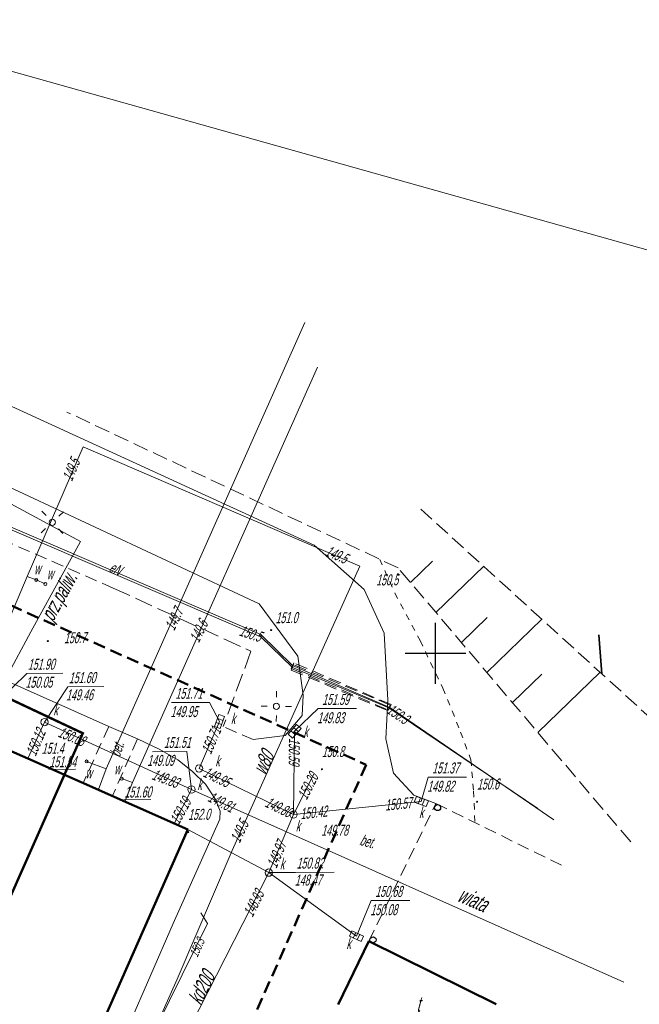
# Model space of a CAD drawing. Header units: metres. Extents: x 7519033 to 7519315, y 5970988 to 5971152.
# Tile 13 of 14: x 7519216 to 7519267, y 5971071 to 5971152. Entities that reach past the tile are written whole.
import ezdxf
from ezdxf.enums import TextEntityAlignment as Align

# ---------------------------------------------------------------- set-up
doc = ezdxf.new("R2010")
doc.units = ezdxf.units.M
doc.header["$MEASUREMENT"] = 0
for name, pattern in [('1', [0]), ('1_EGBU_A', [0]), ('2', [1.5, 1, -0.5]), ('3', [1, 0.5, -0.5]), ('4', [2.5, 1.5, -1]), ('BUW', [1.5, 1, -0.5]), ('DUL', [1, 0.5, -0.5]), ('KOC', [2, 1.5, -0.5]), ('KOU', [1.5, 1, -0.5]), ('WSQ', [1.75, 1.25, -0.5])]:
    doc.linetypes.add(name, pattern=pattern)
doc.layers.get('0').update_dxf_attribs({"color": 250, "linetype": 'CONTINUOUS', "lineweight": 100})
for name, color, linetype, lineweight in [('A_BUDYNEK', 7, 'CONTINUOUS', 0), ('A_OPIS', 130, 'CONTINUOUS', 0), ('Dzialki', 51, '1', 18), ('EBTOO_T_5', 4, 'CONTINUOUS', 18), ('EBTOO_T_8', 255, 'CONTINUOUS', 25), ('EBTPO_L_0', 134, '4', 18), ('EBUOA_T_1', 14, 'CONTINUOUS', 25), ('EBUPP_L_1', 1, '1', 25), ('EGBB_L_1', 255, '1_EGBU_A', 50), ('LINIOWE_L_0', 7, '2', 50), ('SDROK_T_0', 255, 'CONTINUOUS', 18), ('SDRPK_L_0', 7, '1', 25), ('SDRPK_L_1', 255, '4', 18), ('SDRPK_L_2', 255, '4', 18), ('SIATKA_L_0', 7, '1', 25), ('UEEOC_T_9', 1, 'CONTINUOUS', 18), ('UEEOCA_T_5', 135, 'CONTINUOUS', 18), ('UEEOO_T_9', 1, 'CONTINUOUS', 25), ('UEEPAN_T_9', 1, 'CONTINUOUS', 18), ('UEEPB_L_4', 6, '4', 18), ('UEEPOA_L_5', 1, '1', 18), ('UEEPON_L_9', 1, '1', 18), ('UKKOA_T_0', 15, 'CONTINUOUS', 18), ('UKKOC_T_0', 15, 'CONTINUOUS', 18), ('UKKOO_T_0', 15, 'CONTINUOUS', 25), ('UKKPA_T_0', 15, 'CONTINUOUS', 18), ('UKKPA_T_1', 15, 'CONTINUOUS', 18), ('UKKPOD_L_0', 15, '1', 18), ('UKKPOD_L_1', 15, '1', 18), ('UWWOA_T_0', 5, 'CONTINUOUS', 18), ('UWWOC_T_0', 5, 'CONTINUOUS', 18), ('UWWOO_T_0', 5, 'CONTINUOUS', 25), ('UWWPA_T_1', 134, 'CONTINUOUS', 18), ('UWWPO_L_1', 5, '1', 18), ('UXXOO_T_0', 3, 'CONTINUOUS', 25), ('UXXPB_L_0', 3, '1', 18), ('WUKOS_T_1', 25, 'CONTINUOUS', 18), ('WUKPS_L_6', 3, '1', 18), ('WWROH_T_4', 25, 'CONTINUOUS', 18), ('WWRPH_L_1', 25, '3', 13), ('WWRPH_L_3', 15, '1', 35)]:
    doc.layers.add(name, color=color, linetype=linetype, lineweight=lineweight)
doc.styles.get("Standard").update_dxf_attribs({"font": 'ARIALN.TTF', "width": 0.75})

# ---------------------------------------------------------------- blocks, each defined once
blk = doc.blocks.new('BUI')
at = {"linetype": 'Continuous'}
blk.add_circle((0, 0), 0.25, dxfattribs=at)
blk = doc.blocks.new('WSP')
at = {"linetype": 'Continuous'}
blk.add_circle((0, 0), 0.045, dxfattribs=at)
blk = doc.blocks.new('SLU')
at = {"linetype": 'Continuous'}
blk.add_circle((0, 0), 0.25, dxfattribs=at)
blk = doc.blocks.new('LAT')
at = {"linetype": 'Continuous'}
for p, q in [((0, 0.75), (0, 1.25)), ((-1.25, 0), (-0.75, 0)), ((0.75, 0), (1.25, 0)), ((0, -0.75), (0, -1.25))]:
    blk.add_line(p, q, dxfattribs=at)
blk = doc.blocks.new('WLZ')
at = {"linetype": 'Continuous'}
blk.add_circle((0, 0), 0.3, dxfattribs=at)
blk = doc.blocks.new('KRA')
at = {"linetype": 'Continuous'}
for p, q in [((-0.525, -0.25), (-0.525, 0.25)), ((-0.525, 0.25), (0.525, 0.25)), ((-0.175, -0.25), (-0.175, 0.25)), ((0.175, -0.25), (0.175, 0.25)), ((0.525, 0.25), (0.525, -0.25)), ((0.525, -0.25), (-0.525, -0.25))]:
    blk.add_line(p, q, dxfattribs=at)
blk = doc.blocks.new('ARM')
at = {"linetype": 'Continuous'}
blk.add_circle((0, 0), 0.125, dxfattribs=at)
blk = doc.blocks.new('MAPA_ZWIK')
at = {"layer": 'Dzialki'}
blk.add_line((112.307, 29.183), (-2.123, 61.313), dxfattribs=at)
at = {"layer": 'EBTPO_L_0', "linetype": 'BUW', "lineweight": 18}
for p, q in [((42.389, -14.389), (47.89, -3.069)), ((47.89, -3.069), (58.407, -8.245))]:
    blk.add_line(p, q, dxfattribs=at)
at = {"layer": 'EBUPP_L_1', "linetype": '1', "lineweight": 50}
for p, q in [((42.389, -14.389), (39.856, -19.597)), ((52.857, -19.565), (42.389, -14.389))]:
    blk.add_line(p, q, dxfattribs=at)
at = {"layer": 'EGBB_L_1', "linetype": '1_EGBU_A'}
for p, q in [((14.361, 0.619), (12.797, 1.313)), ((27.507, -5.207), (14.361, 0.619)), ((10.027, -44.687), (27.507, -5.207))]:
    blk.add_line(p, q, dxfattribs=at)
at = {"layer": 'LINIOWE_L_0', "linetype": '2'}
for p, q in [((-19.917, 27.938), (42.16, 0.105)), ((42.16, 0.105), (14.7, -61.538))]:
    blk.add_line(p, q, dxfattribs=at)
at = {"layer": 'SDRPK_L_0', "linetype": '1', "lineweight": 20}
for p, q in [((37.897, 18.153), (12.677, 29.703)), ((8.227, 25.073), (33.377, 13.333)), ((41.987, 14.493), (37.897, 18.153)), ((43.647, 10.903), (41.987, 14.493)), ((33.377, 13.333), (36.557, 9.023)), ((43.957, 5.413), (43.647, 10.903)), ((36.557, 9.023), (36.987, 5.813)), ((12.807, 6.913), (21.017, 3.253)), ((36.987, 5.813), (36.907, 4.163)), ((43.787, 2.223), (43.957, 5.413)), ((36.907, 4.163), (35.497, 2.523)), ((21.017, 3.253), (23.367, 2.223)), ((35.497, 2.523), (32.887, 2.173)), ((23.367, 2.223), (25.207, 1.353)), ((44.407, -0.577), (43.787, 2.223)), ((25.207, 1.353), (26.677, 0.503)), ((26.677, 0.503), (27.887, -0.437)), ((27.887, -0.437), (28.957, -1.487)), ((46.077, -2.387), (44.407, -0.577)), ((28.957, -1.487), (29.767, -2.757)), ((46.077, -2.387), (47.89, -3.069)), ((29.767, -2.757), (30.157, -3.697)), ((30.157, -3.697), (30.137, -4.367)), ((30.137, -4.367), (26.287, -12.927)), ((26.287, -12.927), (22.487, -21.697))]:
    blk.add_line(p, q, dxfattribs=at)
at = {"layer": 'SDRPK_L_1', "linetype": 'KOU', "lineweight": 18}
for p, q in [((21.377, 14.623), (-1.843, 24.753)), ((21.017, 3.253), (18.905, -1.395)), ((32.887, 2.173), (30.417, 3.243)), ((23.367, 2.223), (21.304, -2.458))]:
    blk.add_line(p, q, dxfattribs=at)
at = {"layer": 'SDRPK_L_2', "linetype": 'KOC', "lineweight": 18}
for p, q in [((21.377, 14.623), (32.697, 9.433)), ((32.697, 9.433), (30.417, 3.243))]:
    blk.add_line(p, q, dxfattribs=at)
at = {"layer": 'SIATKA_L_0', "linetype": '1'}
for p, q in [((47.857, 6.763), (47.857, 11.763)), ((45.357, 9.263), (50.357, 9.263))]:
    blk.add_line(p, q, dxfattribs=at)
at = {"layer": 'UEEPB_L_4', "linetype": '2', "lineweight": 18}
for p, q in [((36.205, 8.482), (36.008, 8.023)), ((36.203, 8.333), (36.01, 7.872)), ((44.133, 5.013), (36.203, 8.333)), ((44.205, 5.052), (36.205, 8.482)), ((36.008, 8.023), (44.008, 4.593)), ((36.01, 7.872), (43.94, 4.552)), ((43.94, 4.552), (44.133, 5.013)), ((44.008, 4.593), (44.205, 5.052))]:
    blk.add_line(p, q, dxfattribs=at)
at = {"layer": 'UEEPOA_L_5', "linetype": '1'}
for p, q in [((29.128, -12.942), (28.582, -12.056)), ((23.291, -24.754), (29.128, -12.942))]:
    blk.add_line(p, q, dxfattribs=at)
at = {"layer": 'UEEPON_L_9', "linetype": '1', "lineweight": 18}
for p, q in [((33.517, 10.603), (-1.363, 25.543)), ((-0.543, 25.443), (33.517, 10.803)), ((33.517, 10.803), (36.107, 8.253)), ((36.107, 8.103), (33.517, 10.603)), ((36.107, 8.253), (44.107, 4.823)), ((44.037, 4.783), (36.107, 8.103)), ((56.267, -3.477), (44.037, 4.783)), ((44.107, 4.823), (57.577, -4.417))]:
    blk.add_line(p, q, dxfattribs=at)
at = {"layer": 'UKKOA_T_0', "linetype": 'Continuous'}
for p, q in [((10.517, 3.958), (14.273, 7.605)), ((14.273, 7.605), (17.237, 7.626)), ((15.72, 3.614), (17.64, 6.504)), ((17.64, 6.504), (20.604, 6.525)), ((26.162, 5.225), (29.289, 5.225)), ((30.107, 3.663), (29.289, 5.225)), ((36.277, 2.863), (38.221, 4.721)), ((38.221, 4.721), (41.381, 4.721)), ((24.591, 1.175), (27.424, 1.195)), ((27.81, -1.921), (27.424, 1.195)), ((46.697, -2.917), (47.261, -0.908)), ((47.261, -0.908), (50.421, -0.908)), ((34.169, -8.756), (36.363, -8.731)), ((36.363, -8.731), (39.522, -8.709)), ((41.367, -13.977), (42.587, -11.05)), ((42.587, -11.05), (45.747, -11.05))]:
    blk.add_line(p, q, dxfattribs=at)
at = {"layer": 'UKKPOD_L_0', "linetype": '1', "lineweight": 18}
for p, q in [((28.427, -0.197), (30.107, 3.663)), ((36.197, -3.977), (36.277, 2.863)), ((36.197, -3.977), (28.427, -0.197)), ((37.872, -0.679), (36.197, -3.977)), ((46.697, -2.917), (36.197, -3.977)), ((34.169, -8.756), (27.507, -5.207)), ((41.367, -13.977), (34.169, -8.756))]:
    blk.add_line(p, q, dxfattribs=at)
at = {"layer": 'UKKPOD_L_1', "linetype": '1'}
for p, q in [((15.72, 3.614), (14.361, 0.619)), ((27.81, -1.921), (15.72, 3.614)), ((27.81, -1.921), (26.393, -4.714)), ((63.335, -17.741), (27.81, -1.921)), ((34.169, -8.756), (36.197, -3.977)), ((23.486, -29.654), (34.169, -8.756))]:
    blk.add_line(p, q, dxfattribs=at)
at = {"layer": 'UWWPO_L_1', "linetype": '1'}
for p, q in [((20.797, -0.22), (37.11, 36.429)), ((22.965, -1.355), (38.155, 32.776)), ((14.305, 15.575), (18.9, 26.229)), ((18.9, 26.229), (41.652, 16.409)), ((41.652, 16.409), (31.156, -6.927)), ((8.403, 1.693), (14.305, 15.575)), ((14.305, 15.575), (15.047, 15.291)), ((15.047, 15.291), (15.789, 14.956)), ((19.183, 0.379), (20.797, -0.22)), ((20.797, -0.22), (20.157, -1.928)), ((22.965, -1.355), (22.063, -1.031)), ((22.32, -2.908), (22.965, -1.355)), ((31.156, -6.927), (26.62, -17.52)), ((26.62, -17.52), (18.527, -35.649))]:
    blk.add_line(p, q, dxfattribs=at)
at = {"layer": 'UXXPB_L_0', "linetype": '1'}
for p, q in [((18.675, 18.457), (10.202, 23.007)), ((14.597, 11.037), (18.675, 18.457)), ((12.603, 7.303), (14.597, 11.037))]:
    blk.add_line(p, q, dxfattribs=at)
at = {"layer": 'WUKPS_L_6', "linetype": 'WSQ', "lineweight": 18}
for p, q in [((44.783, 16.281), (17.57, 29.08)), ((46.649, 21.115), (72.024, -1.968)), ((63.904, -6.226), (44.783, 16.281))]:
    blk.add_line(p, q, dxfattribs=at)
at = {"layer": 'WUKPS_L_6', "linetype": '1'}
for p, q in [((45.811, 15.068), (47.619, 16.831)), ((47.899, 12.603), (51.822, 16.411)), ((49.997, 10.137), (52.102, 12.193)), ((52.094, 7.682), (56.604, 12.064)), ((54.182, 5.217), (56.595, 7.554)), ((56.279, 2.751), (61.385, 7.708))]:
    blk.add_line(p, q, dxfattribs=at)
at = {"layer": 'WWRPH_L_1', "linetype": '3'}
for p, q in [((43.288, 16.981), (44.517, 14.219)), ((44.517, 14.219), (46.595, 10.303)), ((46.595, 10.303), (48.473, 6.396)), ((48.473, 6.396), (49.928, 2.796)), ((49.928, 2.796), (50.765, 0.522)), ((50.765, 0.522), (50.993, -2.057)), ((50.993, -2.057), (51.104, -4.651))]:
    blk.add_line(p, q, dxfattribs=at)
at = {"layer": 'WWRPH_L_3', "linetype": '1'}
blk.add_line((61.536, 7.569), (61.293, 10.777), dxfattribs=at)
at = {"layer": 'EBTOO_T_8', "rotation": 0.4052660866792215}
for p in [(48.029, -3.41), (42.728, -14.276)]:
    blk.add_blockref('BUI', p, dxfattribs=at)
at = {"layer": 'UEEPAN_T_9'}
for p, rotation in [((16.367, 20.023), 312.9589777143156), ((34.787, 4.903), 359.5025989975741)]:
    blk.add_blockref('LAT', p, dxfattribs=dict(at, rotation=rotation))
for p in [(16.367, 20.023), (34.787, 4.903)]:
    blk.add_blockref('SLU', p, dxfattribs=at)
at = {"layer": 'UKKPA_T_0'}
for p, rotation in [((30.107, 3.663), 69.04265667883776), ((36.277, 2.863), 49.04656754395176), ((46.697, -2.917), 339.7209993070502), ((41.367, -13.977), 335.3386748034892)]:
    blk.add_blockref('KRA', p, dxfattribs=dict(at, rotation=rotation))
for p in [(28.427, -0.197), (36.197, -3.977)]:
    blk.add_blockref('WLZ', p, dxfattribs=at)
at = {"layer": 'UKKPA_T_1', "rotation": 90.40508417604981}
for p in [(15.72, 3.614), (27.81, -1.921), (34.169, -8.756)]:
    blk.add_blockref('WLZ', p, dxfattribs=at)
at = {"layer": 'UWWPA_T_1', "rotation": 0.4052660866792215}
for p in [(15.047, 15.291), (15.789, 14.956), (19.183, 0.379), (22.063, -1.031)]:
    blk.add_blockref('ARM', p, dxfattribs=at)
at = {"layer": 'WUKOS_T_1'}
for p in [(44.786, 15.751), (34.358, 11.167), (16.003, 10.267), (38.529, -0.265), (51.279, -2.935), (27.535, -5.423)]:
    blk.add_blockref('WSP', p, dxfattribs=at)
at = {"layer": 'EBTOO_T_5', "oblique": 15, "width": 0.7}
blk.add_text('wiata', height=1.3, rotation=336.47604, dxfattribs=at).set_placement((50.954, -10.926), align=Align.MIDDLE)
at = {"layer": 'EBUOA_T_1', "oblique": 15, "width": 0.7}
blk.add_text('t', height=1.25, rotation=0.40527, dxfattribs=at).set_placement((46.439, -19.566), align=Align.MIDDLE)
at = {"layer": 'SDROK_T_0', "oblique": 15, "width": 0.7}
for rotation, p in [(70.70996, (21.664, 1.397)), (345.42578, (42.272, -6.171))]:
    blk.add_text('bet.', height=0.9, rotation=rotation, dxfattribs=at).set_placement(p, align=Align.MIDDLE)
at = {"layer": 'UEEOC_T_9', "oblique": 15, "width": 0.7}
blk.add_text('150.5', height=0.9, rotation=341.69731, dxfattribs=at).set_placement((33.517, 10.603), align=Align.MIDDLE_RIGHT)
blk.add_text('150.3', height=0.9, rotation=325.61264, dxfattribs=at).set_placement((44.037, 4.783), align=Align.MIDDLE_LEFT)
at = {"layer": 'UEEOCA_T_5', "oblique": 15, "width": 0.7}
blk.add_text('150.3', height=0.75, rotation=65.56505, dxfattribs=at).set_placement((28.262, -14.918), align=Align.MIDDLE)
at = {"layer": 'UEEOO_T_9', "oblique": 15, "width": 0.7}
blk.add_text('eN', height=0.9, rotation=334.36359, dxfattribs=at).set_placement((21.363, 15.808), align=Align.CENTER)
at = {"layer": 'UKKOA_T_0', "oblique": 15, "width": 0.7}
for s, rotation, p in [('151.90', 0.40502, (14.351, 7.906)), ('151.60', 0.40502, (17.719, 6.805)), ('k', 0.40527, (16.456, 4.16)), ('k', 0.40527, (28.288, -1.964)), ('k', 0.40527, (35.075, -8.474)), ('150.82', 0.40502, (36.441, -8.43))]:
    blk.add_text(s, height=0.9, rotation=rotation, dxfattribs=at).set_placement(p)
for s, p in [('150.05', (14.158, 7.327)), ('149.46', (17.491, 6.293)), ('149.09', (24.161, 0.905)), ('149.78', (38.464, -4.832)), ('148.47', (36.29, -8.921))]:
    blk.add_text(s, height=0.9, rotation=0.40527, dxfattribs=at).set_placement(p, align=Align.TOP_LEFT)
for s, p in [('151.71', (26.484, 6.425)), ('151.59', (38.543, 5.921)), ('149.95', (26.082, 4.925)), ('149.83', (38.141, 4.421)), ('151.37', (47.583, 0.292)), ('149.82', (47.181, -1.208)), ('k', (46.514, -3.364)), ('k', (36.375, -4.474)), ('150.68', (42.909, -9.85)), ('150.08', (42.507, -11.35))]:
    blk.add_text(s, height=0.9, dxfattribs=at).set_placement(p, align=Align.TOP_LEFT)
for p in [(31.043, 3.445), (37.011, 2.38), (29.764, -0.036)]:
    blk.add_text('k', height=0.9, dxfattribs=at).set_placement(p)
blk.add_text('151.51', height=0.9, rotation=0.40999, dxfattribs=at).set_placement((27.737, 2.397), align=Align.TOP_RIGHT)
blk.add_text('k', height=0.9, dxfattribs=at).set_placement((40.898, -14.119), align=Align.TOP_RIGHT)
at = {"layer": 'UKKOC_T_0', "oblique": 15, "width": 0.7}
for s, rotation, p in [('150.12', 67.18506, (15.011, 1.939)), ('150.08', 337.63529, (17.958, 2.43)), ('149.83', 339.97529, (25.663, -1.026)), ('150.19', 61.15504, (26.902, -3.687)), ('149.81', 333.04529, (30.267, -2.953)), ('148.93', 63.31505, (32.916, -11.285))]:
    blk.add_text(s, height=0.9, rotation=rotation, dxfattribs=at).set_placement(p, align=Align.MIDDLE)
for s, rotation, p in [('150.71', 66.47972, (29.863, 3.103)), ('150.20', 63.07206, (37.872, -0.679)), ('149.80', 334.05771, (35.952, -3.859)), ('150.57', 5.76462, (45.908, -2.997))]:
    blk.add_text(s, height=0.9, rotation=rotation, dxfattribs=at).set_placement(p, align=Align.MIDDLE_RIGHT)
for s, rotation, p in [('150.59', 269.3299, (36.27, 2.292)), ('149.95', 334.05771, (28.883, -0.419)), ('150.42', 5.76462, (36.747, -3.922)), ('149.97', 67.00507, (34.371, -8.28))]:
    blk.add_text(s, height=0.9, rotation=rotation, dxfattribs=at).set_placement(p, align=Align.MIDDLE_LEFT)
at = {"layer": 'UKKOO_T_0', "oblique": 15, "width": 0.7}
blk.add_text('kd200', height=1.25, rotation=63.675, dxfattribs=at).set_placement((29.188, -18.5), align=Align.CENTER)
at = {"layer": 'UWWOA_T_0', "oblique": 15, "width": 0.7}
for s, p in [('w', (14.874, 15.76)), ('w', (15.927, 15.347)), ('%%U151.54', (16.126, -0.103)), ('w', (19.093, -1.022)), ('w', (21.45, -0.675)), ('%%U151.60', (22.304, -2.59))]:
    blk.add_text(s, height=0.9, rotation=0.40527, dxfattribs=at).set_placement(p)
at = {"layer": 'UWWOC_T_0', "oblique": 15, "width": 0.7}
for s, rotation, p in [('149.5', 67.09507, (17.913, 24.342)), ('149.5', 335.7453, (39.734, 17.375)), ('149.7', 64.21505, (26.371, 12.071)), ('149.6', 63.94507, (28.398, 11.075)), ('149.5', 64.39507, (31.745, -5.373))]:
    blk.add_text(s, height=0.9, rotation=rotation, dxfattribs=at).set_placement(p, align=Align.MIDDLE)
at = {"layer": 'UWWOO_T_0', "oblique": 15, "width": 0.7}
blk.add_text('w80', height=1.25, rotation=64.40001, dxfattribs=at).set_placement((34.276, 0.01), align=Align.CENTER)
at = {"layer": 'UXXOO_T_0', "oblique": 15, "width": 0.7}
blk.add_text('prz.paliw.', height=1.25, rotation=61.06505, dxfattribs=at).set_placement((17.037, 13.865), align=Align.MIDDLE)
at = {"layer": 'WWROH_T_4', "oblique": 15, "width": 0.7}
blk.add_text('150.5', height=0.9, rotation=0.40999, dxfattribs=at).set_placement((44.786, 15.751), align=Align.TOP_RIGHT)
for s, rotation, p in [('151.0', 0.40999, (34.717, 11.735)), ('150.7', 0.40527, (17.334, 10.086)), ('151.4', 0.40527, (15.498, 1.003)), ('150.8', 0.40527, (38.522, 0.735)), ('150.6', 0.40527, (51.272, -1.935)), ('152.0', 0.40527, (27.528, -4.423))]:
    blk.add_text(s, height=0.9, rotation=rotation, dxfattribs=at).set_placement(p)

msp = doc.modelspace()

# ---------------------------------------------------------------- linework, layer by layer
at = {"layer": 'A_OPIS', "color": 164, "linetype": 'DUL', "ltscale": 3, "true_color": 0x1025b2, "const_width": 0.2}
msp.add_lwpolyline([(7519200.209, 5971046.489), (7519221.017, 5971093.431), (7519180.084, 5971112.708), (7519158.617, 5971065.279)], close=True, dxfattribs=at)

# ---------------------------------------------------------------- block references
at = {"layer": 'A_BUDYNEK'}
msp.add_blockref('MAPA_ZWIK', (7519202.143, 5971090.737), dxfattribs=at)

doc.saveas('drawing.dxf')
